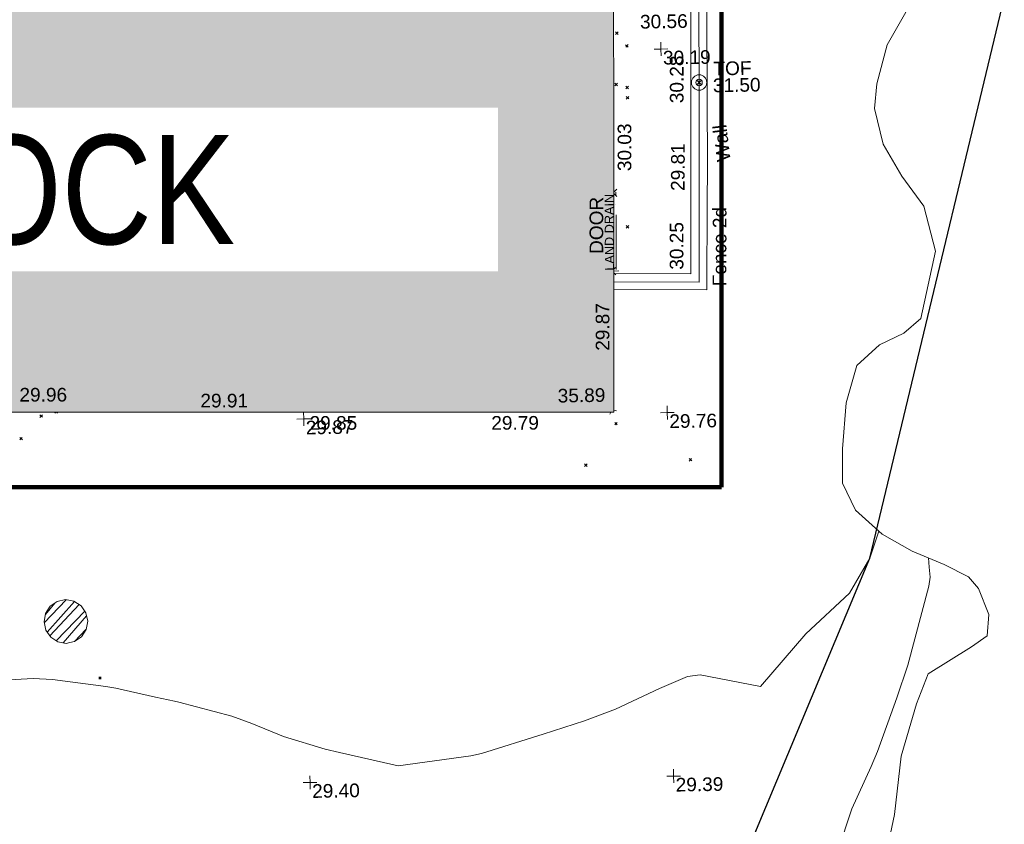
# Model space of a CAD drawing. Header units: millimetres. Extents: x -290717 to 520720, y -103372 to 287762.
# Tile 240 of 256: x 89434 to 116515, y 35133 to 57264. Entities that reach past the tile are written whole.
import ezdxf

# ---------------------------------------------------------------- set-up
doc = ezdxf.new("R2010")
doc.units = ezdxf.units.MM
for name, pattern in [('IMPORT-HIDDEN2 _3_', [4762.5, 3175, -1587.5]), ('IMPORT-UG_DRAINAGE_UNIDENTIFIED_QLB2 _2_', [2700, 1500, -300.0000000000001, 0, -250, 150, -300.0000000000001, 0, -200]), ('IMPORT-UG_ELEC_STREET LIGHTING_QLB2 _2_', [2700, 1500, -300.0000000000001, 0, -250, 150, -300.0000000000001, 0, -200])]:
    doc.linetypes.add(name, pattern=pattern)
for name, color, linetype, lineweight, true_color in [('00__TOPO__TOP_OF_FENCE_SYMBOL', 7, 'Continuous', 9, 0x666666), ('00_TOPO_EAVE', 7, 'Continuous', 9, 0x666666), ('00_TOPO_LEVEL_FLOOR', 7, 'Continuous', 9, 0x666666), ('00_UAV_BUILDING_OUTLINE', 5, 'Continuous', 9, 0x0000ff), ('00_UAV_EAVE', 7, 'Continuous', 9, 0x666666), ('00_UAV_FENCE_2D', 7, 'Continuous', 9, 0x264c2f), ('00_UAV_INT_DOOR', 7, 'Continuous', 9, 0x7f4f3f), ('00_UAV_LEVEL_SPOT', 7, 'Continuous', 9, 0x666666), ('00_UAV_TOP_OF_FENCE', 6, 'Continuous', 9, 0xff00ff), ('00_UAV_TOP_OF_WALL', 7, 'Continuous', 9, 0x666666), ('00_UAV_TREE_LINE', 7, 'Continuous', 9, 0x52a552), ('00_UAV_WALL', 7, 'Continuous', 9, 0x7c00a5), ('01_DTM_CONTOUR_MNR', 7, 'Continuous', 9, 0xa5a552), ('12333-PUM-2D-U-0001-C01 - Rev2_REVIT IMPORT_dwg', 7, 'Continuous', 9, 0x767676), ('A_RHA_Line', 7, 'Continuous', 9, 0x00a600), ('PUM-CHAMBER EXTENTS', 6, 'IMPORT-HIDDEN2 _3_', 9, 0xff00ff), ('PUM-SURVEY BOUNDARY_EXTENT', 190, 'Continuous', 25, 0x7f00ff), ('PUM-UNIDENTIFIED-QLB2', 150, 'IMPORT-UG_DRAINAGE_UNIDENTIFIED_QLB2 _2_', 9, 0x007fff)]:
    doc.layers.add(name, color=color, linetype=linetype, lineweight=lineweight, true_color=true_color)
for name, color, linetype, lineweight in [('A_RHA_Detail', 7, 'Continuous', 9), ('A_RHA_Text', 7, 'Continuous', 9), ('GEN-TEXT', 7, 'Continuous', 9)]:
    doc.layers.add(name, color=color, linetype=linetype, lineweight=lineweight)
doc.styles.add('Arial Narrow', font='ARIALN.TTF', dxfattribs={"height": 3000})
doc.styles.add('Arial_1', font='arial.ttf', dxfattribs={"height": 250})
doc.styles.add('Swis721 Lt BT_2', font='swissl.ttf', dxfattribs={"height": 375})

# ---------------------------------------------------------------- blocks, each defined once
blk = doc.blocks.new('12333-PUM-2D-U-0001-C01 - Rev2_REVIT IMPORT_dwg_MSL_Eaves_SYM_1-V85-Site Location Plan Existing')
at = {"layer": '00_TOPO_EAVE', "color": 254, "true_color": 0xcccccc}
for p, q in [((-116.0873754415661, -356.5791934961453), (-61.97581810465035, -190.3677049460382)), ((356.5791934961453, -116.0873754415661), (170.8148397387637, -55.61021729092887))]:
    blk.add_line(p, q, dxfattribs=at)
blk = doc.blocks.new('12333-PUM-2D-U-0001-C01 - Rev2_REVIT IMPORT_dwg_MSL_Node_LineworkTOF-2077248-Site Location Plan Existing')
at = {"layer": '00__TOPO__TOP_OF_FENCE_SYMBOL', "color": 254, "true_color": 0xcccccc, "flags": 128}
for points in [[(165.3591892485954, 165.3591892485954), (0, 0), (-165.3591892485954, 165.3591892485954)], [(165.3591892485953, -165.3591892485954), (0, 0), (-165.3591892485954, -165.3591892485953)]]:
    blk.add_lwpolyline(points, dxfattribs=at)
at = {"layer": '00__TOPO__TOP_OF_FENCE_SYMBOL', "color": 254, "true_color": 0xcccccc}
for radius in [562.5594001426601, 233.853208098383]:
    blk.add_circle((0, 0), radius, dxfattribs=at)
blk = doc.blocks.new('12333-PUM-2D-U-0001-C01 - Rev2_REVIT IMPORT_dwg_MSL_FLlvl_SYM-V158-Site Location Plan Existing')
at = {"layer": '00_TOPO_LEVEL_FLOOR', "color": 254, "true_color": 0xcccccc}
blk.add_line((38.92611017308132, 8.662937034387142e-12), (9.914583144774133, 0), dxfattribs=at)
blk = doc.blocks.new('12333-PUM-2D-U-0001-C01 - Rev2_REVIT IMPORT_dwg_MSL_Node_Linework-V180-Site Location Plan Existing')
at = {"layer": '00_UAV_INT_DOOR', "color": 9, "true_color": 0xd4c4bf}
for p, q in [((530.3860888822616, 530.3860888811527), (89.07348956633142, 89.07348956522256)), ((530.3860888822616, -530.3860888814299), (86.0897213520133, -86.08972135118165))]:
    blk.add_line(p, q, dxfattribs=at)
blk = doc.blocks.new('12333-PUM-2D-U-0001-C01 - Rev2_REVIT IMPORT_dwg_MSL_Node_Linework-V181-Site Location Plan Existing')
at = {"layer": '00_UAV_INT_DOOR', "color": 9, "true_color": 0xd4c4bf}
for p, q in [((530.3860888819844, 530.3860888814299), (262.2463226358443, 262.2463226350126)), ((530.3860888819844, -530.3860888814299), (253.4616410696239, -253.4616410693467))]:
    blk.add_line(p, q, dxfattribs=at)
blk = doc.blocks.new('12333-PUM-2D-U-0001-C01 - Rev2_REVIT IMPORT_dwg_UAV-2077255-Site Location Plan Existing')
at = {"layer": '00_UAV_LEVEL_SPOT', "color": 254, "true_color": 0xcccccc, "flags": 128}
for points in [[(0, -500.0000000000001), (0, 0), (-500.0000000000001, 0)], [(500.0000000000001, 0), (0, 0), (0, 500.0000000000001)]]:
    blk.add_lwpolyline(points, dxfattribs=at)
blk = doc.blocks.new('12333-PUM-2D-U-0001-C01 - Rev2_REVIT IMPORT_dwg_UAV-V191-Site Location Plan Existing')
at = {"layer": '00_UAV_LEVEL_SPOT', "color": 254, "true_color": 0xcccccc, "flags": 128}
for points in [[(0, -500.0000000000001), (0, 0), (-500.0000000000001, 0)], [(500.0000000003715, 1.386069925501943e-10), (4.158209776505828e-10, 1.386069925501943e-10), (2.772139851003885e-10, 499.9020530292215)]]:
    blk.add_lwpolyline(points, dxfattribs=at)
blk = doc.blocks.new('12333-PUM-2D-U-0001-C01 - Rev2_REVIT IMPORT_dwg_MGS62954_T2_Galway_ITM_3d_Rev1-2077680-Site Location Plan Existing')
at = {"layer": '00_UAV_FENCE_2D', "color": 254, "true_color": 0xcccccc, "flags": 128}
blk.add_lwpolyline([(534011121.4125, 725615131.8655), (534011071.4125, 725611675.8655001), (534011025.4655001, 725608409.1705002), (534010940.4655001, 725603572.1705002), (534008590.398791, 725603619.2817603)], dxfattribs=at)
at = {"layer": '00_UAV_TREE_LINE', "color": 254, "true_color": 0xcccccc, "flags": 128}
blk.add_lwpolyline([(534016936.4125, 725611216.8655), (534016222.4125001, 725610008.8655001), (534015917.4125001, 725608944.8655001), (534015847.4125001, 725608266.8654999), (534016061.4125, 725607275.8655001), (534016561.4125, 725606393.8655001), (534017157.4125001, 725605557.8655001), (534017455.4125001, 725604315.8655), (534017016.4655001, 725602469.1705), (534016543.4655001, 725602069.1705), (534015863.4655001, 725601763.1705), (534015236.4655001, 725601201.1705002), (534014924.4655001, 725600184.1705), (534014800.4655, 725598922.1705002), (534014785.4655001, 725597976.1705), (534015126.4655, 725597225.1705), (534015852.4655001, 725596555.1705002), (534016670.4655, 725596072.1705), (534017545.4655, 725595691.1705), (534018204.4655001, 725595339.1705002), (534018469.4655001, 725595017.1705), (534018748.4655001, 725594296.1705), (534018692.4655, 725593708.1705), (534018256.4655, 725593414.1705), (534017052.4655001, 725592690.1705), (534016713.4655001, 725591872.1704999), (534016263.4655001, 725590436.1705), (534016051.4655001, 725588843.1705), (534015560.4655, 725586664.1705)], dxfattribs=at)
at = {"layer": '00_UAV_WALL', "color": 254, "true_color": 0xcccccc, "flags": 128}
for points in [[(534008586.8554111, 725603411.2663398), (534011147.4655001, 725603355.1705), (534011199.6904026, 725605792.8229904), (534011218.4655001, 725606669.1705), (534011276.1346807, 725610789.7542396), (534011281.4125001, 725611166.8655), (534011384.4459029, 725615151.7604892), (534010914.4125, 725615151.8655)], [(534010914.4125, 725615151.8655), (534010851.4655001, 725612002.1705), (534010820.4143796, 725610155.3681453), (534010788.4655001, 725608255.1705002), (534010736.977816, 725605156.1685395), (534010714.4655001, 725603801.1705002), (534008594.4062206, 725603854.5393766)]]:
    blk.add_lwpolyline(points, dxfattribs=at)
at = {"layer": '01_DTM_CONTOUR_MNR', "color": 254, "true_color": 0xcccccc, "flags": 128}
for points in [[(534015762.6362897, 725596638.0707356), (534015502.8820602, 725595897.7505317), (534014923.0063878, 725594949.6300716), (534013704.0883756, 725593851.9351194), (534012430.0000002, 725592420.0000001), (534010782.5423729, 725592772.542373), (534010430.0000002, 725592735.1515152), (534009655, 725592420.0000001), (534008430.0000002, 725591869.5145631), (534007572.857143, 725591562.857143), (534006430.0000002, 725591220.0000001), (534004727.7867204, 725590717.7867205), (534004430.0000002, 725590657.7486657), (534002430.0000002, 725590420), (534000821.2404468, 725590811.2404469), (534000430.0000002, 725590904.725966), (533999290.3383459, 725591280.338346), (533998430.0000002, 725591648.5233016), (533997875.1754386, 725591865.1754385), (533996430.0000002, 725592272.0833334), (533996308.8958333, 725592298.8958334), (533995787.1428572, 725592420.0000001), (533994698.5583624, 725592688.5583625), (533994430.0000002, 725592738.6188812), (533992965.0649352, 725592955.0649351), (533992430.0000002, 725592988.7760516), (533990945.957447, 725592935.9574469)], [(534014614.3540993, 725585194.5138526), (534014449.2080449, 725586949.6825285), (534014482.3966559, 725587855.7917889), (534014881.5938653, 725589019.5955671), (534015434.1861845, 725590169.0575992), (534015618.2484213, 725590584.1009344), (534016173.5275322, 725592049.291382), (534016496.0887148, 725592939.0009872), (534017107.3423008, 725595103.1073183), (534017149.9727427, 725595353.2945071), (534017129.4537297, 725595621.88174), (534017113.7201362, 725595879.164767)]]:
    blk.add_lwpolyline(points, dxfattribs=at)
for name, p, xscale, yscale, zscale in [('12333-PUM-2D-U-0001-C01 - Rev2_REVIT IMPORT_dwg_UAV-2077255-Site Location Plan Existing', (534010000, 725610000), 0.375, 0.375, 0.375), ('12333-PUM-2D-U-0001-C01 - Rev2_REVIT IMPORT_dwg_MSL_Node_LineworkTOF-2077248-Site Location Plan Existing', (534011033.9286237, 725609063.6805525), 0.375, 0.375, 0.375), ('12333-PUM-2D-U-0001-C01 - Rev2_REVIT IMPORT_dwg_MSL_Node_Linework-V180-Site Location Plan Existing', (534008615.5135001, 725606070.2535001), 0.19, 0.19, 0.19), ('12333-PUM-2D-U-0001-C01 - Rev2_REVIT IMPORT_dwg_MSL_Node_Linework-V181-Site Location Plan Existing', (534008546.5135, 725603918.2535), 0.19, 0.19, 0.19), ('12333-PUM-2D-U-0001-C01 - Rev2_REVIT IMPORT_dwg_MSL_FLlvl_SYM-V158-Site Location Plan Existing', (534008546.5135, 725603918.2535), 4.94, 4.94, 4.94), ('12333-PUM-2D-U-0001-C01 - Rev2_REVIT IMPORT_dwg_UAV-V191-Site Location Plan Existing', (534000000, 725600000.0000001), 0.375, 0.375, 0.375), ('12333-PUM-2D-U-0001-C01 - Rev2_REVIT IMPORT_dwg_MSL_Eaves_SYM_1-V85-Site Location Plan Existing', (534008466.2958167, 725600115.0303265), 0.375, 0.375, 0.375), ('12333-PUM-2D-U-0001-C01 - Rev2_REVIT IMPORT_dwg_UAV-2077255-Site Location Plan Existing', (534010000, 725600000.0000001), 0.375, 0.375, 0.375), ('12333-PUM-2D-U-0001-C01 - Rev2_REVIT IMPORT_dwg_UAV-2077255-Site Location Plan Existing', (534000000, 725590000), 0.375, 0.375, 0.375), ('12333-PUM-2D-U-0001-C01 - Rev2_REVIT IMPORT_dwg_UAV-2077255-Site Location Plan Existing', (534010000, 725590000), 0.375, 0.375, 0.375)]:
    blk.add_blockref(name, p, dxfattribs=dict(xscale=xscale, yscale=yscale, zscale=zscale))
at = {"layer": '00_UAV_BUILDING_OUTLINE', "color": 251, "true_color": 0x666666, "char_height": 375, "width": 1495.902363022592, "attachment_point": 1, "line_spacing_factor": 1.005061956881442, "style": 'Swis721 Lt BT_2'}
for s, insert, rotation in [('30.03', (534008751.1886863, 725606664.8850862), 89.02410561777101), ('29.87', (534008061.3819889, 725601734.8937649), 89.02410561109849), ('29.96', (533992196.0774044, 725600990.9877974), 359.0241056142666), ('29.91', (533997169.548346, 725600741.8403686), 359.0241056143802), ('29.85', (534000159.9979172, 725600075.8274045), 359.024105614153), ('29.79', (534005157.1590213, 725599990.7046756), 359.0241056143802)]:
    blk.add_mtext(s, dxfattribs=dict(at, insert=insert, rotation=rotation))
at = {"layer": '00_UAV_EAVE', "insert": (534006993.9542462, 725600703.939711), "char_height": 375, "width": 1495.902363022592, "attachment_point": 1, "line_spacing_factor": 1.005061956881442, "style": 'Swis721 Lt BT_2'}
blk.add_mtext('35.89', dxfattribs=at)
at = {"layer": '00_UAV_FENCE_2D', "color": 251, "true_color": 0x666666, "insert": (534011307.1417416, 725603451.7627317), "char_height": 375, "width": 2545.408465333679, "attachment_point": 1, "rotation": 88.83482979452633, "line_spacing_factor": 1.005061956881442, "style": 'Swis721 Lt BT_2'}
blk.add_mtext('Fence 2d', dxfattribs=at)
at = {"layer": '00_UAV_INT_DOOR', "color": 251, "true_color": 0x666666, "insert": (534007938.9438237, 725604401.2413043), "char_height": 375, "width": 1790.333939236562, "attachment_point": 1, "rotation": 89.01402187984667, "line_spacing_factor": 1.005061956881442, "style": 'Swis721 Lt BT_2'}
blk.add_mtext('DOOR', dxfattribs=at)
at = {"layer": '00_UAV_LEVEL_SPOT', "char_height": 375, "width": 1495.902363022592, "attachment_point": 1, "line_spacing_factor": 1.005061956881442, "style": 'Swis721 Lt BT_2'}
for s, insert in [('30.19', (534010051.8765643, 725609949.1441548)), ('29.87', (534000051.8765643, 725599949.1441547)), ('29.76', (534010051.8765643, 725599949.1441547)), ('29.40', (534000051.8765643, 725589949.1441548)), ('29.39', (534010051.8765643, 725589949.1441548))]:
    blk.add_mtext(s, dxfattribs=dict(at, insert=insert))
at = {"layer": '00_UAV_TOP_OF_FENCE', "color": 251, "true_color": 0x666666, "char_height": 375, "attachment_point": 1, "line_spacing_factor": 1.005061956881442, "style": 'Swis721 Lt BT_2'}
for s, insert, width in [('TOF', (534011433.4843665, 725609626.9675946), 1163.479615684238), ('31.50', (534011411.0607248, 725609163.5908897), 1495.902363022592)]:
    blk.add_mtext(s, dxfattribs=dict(at, insert=insert, width=width))
at = {"layer": '00_UAV_TOP_OF_WALL', "insert": (534009437.6896959, 725610948.800953), "char_height": 375, "width": 1495.902363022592, "attachment_point": 1, "line_spacing_factor": 1.005061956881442, "style": 'Swis721 Lt BT_2'}
blk.add_mtext('30.56', dxfattribs=at)
at = {"layer": '00_UAV_WALL', "color": 251, "true_color": 0x666666, "char_height": 375, "attachment_point": 1, "line_spacing_factor": 1.005061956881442, "style": 'Swis721 Lt BT_2'}
for s, insert, width, rotation in [('30.28', (534010220.1655213, 725608508.048767), 1495.902363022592, 89.0367509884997), ('Wall', (534011491.8928525, 725606860.5687792), 1130.237340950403, 95.95020533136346), ('29.81', (534010207.0574736, 725606095.6757632), 1495.902363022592, 88.82509638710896), ('30.25', (534010136.1464058, 725603928.5467131), 1495.902363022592, 89.04815948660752)]:
    blk.add_mtext(s, dxfattribs=dict(at, insert=insert, width=width, rotation=rotation))
blk = doc.blocks.new('12333-PUM-2D-U-0001-C01 - Rev2_REVIT IMPORT_dwg-1620468-Site Location Plan Existing')
at = {"layer": 'PUM-CHAMBER EXTENTS', "true_color": 0xffaaff}
h = blk.add_hatch(dxfattribs=at)
h.set_pattern_fill('FP_3', color=211, style=0, pattern_type=2)
h.set_pattern_definition([(45, (-533641079.65, -725615854.3560001), (-265.1650429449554, 265.1650429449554), []), (45, (-533640902.873, -725615854.3560001), (-265.1650429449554, 265.1650429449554), [])])
h.paths.add_polyline_path([(352281.8787259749, -21911.46655729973), (352512.1952657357, -21865.65374908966), (352707.44820009, -21735.18990934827), (352837.9120398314, -21539.93697499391), (352883.7248480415, -21309.6204352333), (352837.9120398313, -21079.30389547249), (352707.4482000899, -20884.0509611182), (352512.1952657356, -20753.58712137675), (352281.8787259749, -20707.77431316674), (352051.5621862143, -20753.58712137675), (351856.30925186, -20884.0509611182), (351725.8454121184, -21079.30389547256), (351680.0326039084, -21309.6204352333), (351725.8454121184, -21539.93697499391), (351856.30925186, -21735.18990934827), (352051.5621862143, -21865.65374908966), (352260.9408964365, -21907.30176405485)])
at = {"layer": 'GEN-TEXT', "color": 253, "true_color": 0xaaaaaa}
for p, q in [((367681.9948138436, -5430.711517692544), (367752.7054919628, -5360.000839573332)), ((367752.7054919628, -5430.711517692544), (367681.9948138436, -5360.000839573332)), ((367951.9948138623, -5786.711517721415), (368022.7054919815, -5716.000839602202)), ((368022.7054919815, -5786.711517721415), (367951.9948138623, -5716.000839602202)), ((367635.9948138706, -6840.71151772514), (367706.7054919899, -6770.000839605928)), ((367706.7054919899, -6840.71151772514), (367635.9948138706, -6770.000839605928)), ((367936.9948138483, -6930.711517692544), (368007.7054919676, -6860.000839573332)), ((368007.7054919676, -6930.711517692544), (367936.9948138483, -6860.000839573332)), ((367939.9948138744, -7210.711517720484), (368010.7054919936, -7140.000839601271)), ((368010.7054919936, -7210.711517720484), (367939.9948138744, -7140.000839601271)), ((367878.994813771, -10760.71151776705), (367949.7054918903, -10690.00083964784)), ((367949.7054918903, -10760.71151776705), (367878.994813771, -10690.00083964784)), ((351665.9948137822, -15683.71151771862), (351736.7054919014, -15613.00083959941)), ((351736.7054919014, -15683.71151771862), (351665.9948137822, -15613.00083959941)), ((352078.9948138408, -15575.71151771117), (352103.925875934, -15550.780455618)), ((352149.7054919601, -15575.71151771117), (352125.1357230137, -15551.14174876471)), ((351100.994813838, -16295.71151768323), (351171.7054919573, -16225.00083956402)), ((351171.7054919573, -16295.71151768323), (351100.994813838, -16225.00083956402)), ((367469.0511097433, -16168.09077037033), (367539.7617878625, -16097.38009225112)), ((367539.7617878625, -16168.09077037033), (367469.0511097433, -16097.38009225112)), ((366617.9948138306, -17294.71151775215), (366688.7054919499, -17224.00083963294)), ((366688.7054919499, -17294.71151775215), (366617.9948138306, -17224.00083963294)), ((369496.9948137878, -17195.71151770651), (369567.705491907, -17125.0008395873)), ((369567.705491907, -17195.71151770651), (369496.9948137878, -17125.0008395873)), ((353156.9948138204, -22915.71151767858), (353227.7054919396, -22845.00083955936)), ((353227.7054919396, -22915.71151767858), (353156.9948138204, -22845.00083955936))]:
    blk.add_line(p, q, dxfattribs=at)
at = {"layer": 'PUM-CHAMBER EXTENTS', "color": 211, "linetype": 'Continuous', "true_color": 0xffaaff, "flags": 128}
blk.add_lwpolyline([(352883.7248480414, -21309.62043523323), (352837.9120398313, -21079.30389547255), (352748.0898721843, -20944.87552170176), (352707.4482000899, -20884.0509611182), (352512.1952657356, -20753.58712137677), (352281.8787259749, -20707.77431316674), (352051.5621862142, -20753.58712137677), (351856.3092518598, -20884.0509611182), (351725.8454121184, -21079.30389547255), (351715.3730466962, -21131.95203139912), (351680.0326039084, -21309.62043523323), (351725.8454121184, -21539.93697499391), (351856.3092518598, -21735.18990934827), (352051.5621862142, -21865.65374908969), (352281.8787259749, -21911.46655729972), (352378.154161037, -21892.31618260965), (352512.1952657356, -21865.65374908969), (352707.4482000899, -21735.18990934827), (352837.9120398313, -21539.93697499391)], close=True, dxfattribs=at)
at = {"layer": 'PUM-SURVEY BOUNDARY_EXTENT', "color": 201, "true_color": 0xd4aaff, "flags": 128}
blk.add_lwpolyline([(251950.3366529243, -124072.3501786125), (259236.899652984, -119988.3421786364), (323873.886652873, -112519.503678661), (334939.8866528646, -105532.50367858), (357849.7436529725, -103776.6746786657), (392539.5243464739, -99127.03862437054), (407226.7671178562, -92450.31301409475), (410396.7436529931, -84599.67467864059), (409217.7436529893, -80397.67467870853), (407087.7436529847, -76496.67467863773), (402380.7436529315, -67043.67467865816), (394608.7436529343, -62224.67467864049), (368049.4024129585, -53126.32352020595), (365751.7866529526, -39739.21267874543), (374423.232213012, -19956.60564710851), (379270.7626529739, -1194.490678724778)], dxfattribs=at)
at = {"layer": 'PUM-UNIDENTIFIED-QLB2', "color": 141, "true_color": 0xaad4ff}
blk.add_line((367584.3501528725, -11893.35617865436), (367613.350152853, -9768.35617865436), dxfattribs=at)
blk.add_blockref('12333-PUM-2D-U-0001-C01 - Rev2_REVIT IMPORT_dwg_MGS62954_T2_Galway_ITM_3d_Rev1-2077680-Site Location Plan Existing', (-533641079.6498471, -725615854.3561786))
at = {"layer": 'PUM-UNIDENTIFIED-QLB2', "insert": (367287.108190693, -10864.89157085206), "char_height": 250, "width": 2522.060585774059, "attachment_point": 2, "rotation": 89.21812966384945, "line_spacing_factor": 0.9417779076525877, "style": 'Arial_1'}
blk.add_mtext('LAND DRAIN', dxfattribs=at)

msp = doc.modelspace()

# ---------------------------------------------------------------- hatches: boundary and pattern name
at = {"layer": 'A_RHA_Detail', "true_color": 0xc0c0c0}
h = msp.add_hatch(color=9, dxfattribs=at)
h.paths.add_polyline_path([(-80880.60083898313, -68502.79057078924), (-80400.86592458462, -68483.4150911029), (-80400.86592458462, -62984.64684182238), (-24474.85765180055, -63009.32043784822), (-24456.14471274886, -50840.30023854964), (-36622.55041054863, -50831.65104346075), (-36622.5504104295, -44228.57792609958), (-50959.05265825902, -44213.68205212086), (-50959.05265825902, -42573.78171509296), (-54563.93258049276, -42571.21897729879), (-54565.69773355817, -45054.17447471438), (-92408.82109324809, -45027.27149617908), (-92411.78875845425, -49201.74309219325), (-100061.9988811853, -49201.74309219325), (-100052.221444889, -64852.82557835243), (-86120.90825231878, -64852.82557835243), (-86092.16626519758, -62957.90041523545), (-84861.10047611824, -62957.90041520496), (-84854.79054275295, -68240.10973718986), (-80870.60226895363, -68240.10973718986)])
h.paths.add_polyline_path([(-137238.9269955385, -68461.93840922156), (-132719.7426408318, -68433.06336920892), (-132847.0731201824, -62850.0428228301), (-130454.6837966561, -62916.63108081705), (-130498.2830220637, -61355.8539363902), (-117581.136331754, -61423.42893434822), (-117492.3908565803, -49183.91309186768), (-125136.5200282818, -49178.47881939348), (-125133.5727033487, -45032.61887132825), (-163007.1824077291, -45005.69421944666), (-163007.1824077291, -44090.29634113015), (-163123.8521375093, -44090.21339942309), (-163122.6389897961, -42383.751842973), (-166563.8543420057, -42383.75184295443), (-166565.0349082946, -44044.3982420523), (-193158.4656786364, -44025.49275802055), (-193195.152889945, -62863.6565097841), (-137269.7106414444, -62916.63108078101), (-137254.3708868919, -65679.90523788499)])
h.paths.add_polyline_path([(120310.9497607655, -32334.2823016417), (120312.4652266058, -31610.73011961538), (133451.2244789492, -31638.24899384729), (133469.2230092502, -19717.98315777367), (121295.7536929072, -19692.48606427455), (121319.8434528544, -8190.941560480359), (112277.0825929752, -8172.001674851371), (112263.1769726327, -14811.12345451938), (78285.85310969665, -14739.95861435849), (78292.82277619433, -8167.077575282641), (76545.55099677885, -8163.40371230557), (69355.76844230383, -8152.931592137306), (69353.66597202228, -9156.746357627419), (68372.60878942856, -9154.691552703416), (68372.60878942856, -13705.52853212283), (69333.72334743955, -13707.54156767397), (69325.07112544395, -16249.53369225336), (66623.4489111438, -16249.53369225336), (66619.79243932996, -17995.29925522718), (65989.07757491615, -17995.29925522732), (65985.44262769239, -19730.78799479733), (57152.23993372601, -19712.28702423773), (57127.42535098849, -31559.89461998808), (70277.87165423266, -31587.43801817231), (70277.87165428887, -32271.74147154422), (78263.96947906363, -32285.12944888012), (78266.62669288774, -31019.79372153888), (112335.8856506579, -31091.15111856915), (112335.8856506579, -32317.57330550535), (119781.4233959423, -32333.17321910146)])
h.paths.add_polyline_path([(7503.71740934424, -1791.43926322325), (15482.43097389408, -674.0213230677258), (15484.0826184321, 148.1327206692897), (56188.28042539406, 205.5276654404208), (56155.8432600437, 14338.31663138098), (18016.62665932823, 14236.4814953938), (17967.9025208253, 34313.18372075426), (21727.10644861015, 34324.06926249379), (21708.9097307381, 40608.10218319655), (18009.66447156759, 40608.10218325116), (17995.54603703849, 45483.75063445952), (9770.084212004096, 45420.63294734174), (3966.216019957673, 45443.14492469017), (3984.771235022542, 14176.56786831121), (1023.062455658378, 14176.56786840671), (-276.5134647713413, 14190.52623465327), (-231.6790044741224, 5976.811441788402), (-226.4491536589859, 193.7444677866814), (1220.250839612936, 179.5999159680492), (7477.609307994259, 143.2867556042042), (7488.638446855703, -674.0213230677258)])
h.paths.add_polyline_path([(77755.59663317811, 53.47451145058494), (77729.51881611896, 1699.844979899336), (94464.47132486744, 1659.976083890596), (94606.37913471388, 17991.39023626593), (88810.41901146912, 18015.03260816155), (88799.89418497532, 14436.74271609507), (69413.88950349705, 14457.87738898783), (69377.35724448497, 99.62816357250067), (70760.85642036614, 92.0068082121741)])
h.paths.add_polyline_path([(61252.12079698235, 46453.95617369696), (105774.7348988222, 46472.68783510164), (105768.2642197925, 61852.61234310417), (92285.13876306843, 61852.61234310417), (92308.59670397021, 65784.30757142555), (96107.46680002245, 65767.6044524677), (96059.6808111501, 75209.20847378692), (101084.8427276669, 75071.88872768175), (104988.0046543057, 74765.36560410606), (108403.6894220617, 74363.84089439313), (112009.2703903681, 73787.25420864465), (115645.3524814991, 73049.69667210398), (116890.8108050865, 72761.69136255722), (120208.9929832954, 71893.18353872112), (120865.241739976, 71703.68487155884), (124135.6329505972, 70669.67317909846), (127435.6253142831, 69480.50055823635), (127820.4368655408, 69394.93141813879), (128274.3081769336, 69331.69585757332), (128731.879114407, 69306.66104520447), (129189.9401456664, 69320.00258265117), (129645.2782985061, 69371.62688830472), (130094.6997111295, 69461.17185607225), (130535.0520071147, 69588.00939078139), (130963.2464342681, 69751.2498188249), (131376.279516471, 69949.74812593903), (131771.254123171, 70182.11198906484), (132162.5575600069, 70460.54046602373), (132496.0921582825, 70741.69081117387), (132820.8713676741, 71064.98072578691), (133117.4593294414, 71414.31364276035), (133383.77568926, 71787.23923958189), (133616.5473239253, 72178.53728446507), (133817.1647262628, 72590.54524901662), (133982.6025969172, 73017.89547517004), (134111.7005086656, 73457.59040804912), (134203.5529320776, 73906.545904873), (134257.5155882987, 74361.61286220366), (134272.5462649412, 74819.59931534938), (134250.5259874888, 75277.29281749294), (134189.6227572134, 75731.48297750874), (134090.9274700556, 76178.98397761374), (133955.1324028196, 76616.65691996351), (133783.1900598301, 77041.4318434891), (133576.3064937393, 77450.3292564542), (133335.9328436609, 77840.48103831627), (133063.7551572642, 78209.15055536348), (132761.6825665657, 78553.75185442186), (132431.8338935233, 78871.86780505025), (132076.5227904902, 79161.26705200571), (131698.2415079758, 79419.91966864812), (131299.6434187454, 79646.01139199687), (131093.5942456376, 79746.34209763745), (132146.0467355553, 83110.22226149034), (122787.763295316, 86282.54285521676), (121604.3555410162, 82800.35918872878), (117095.9864226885, 83870.84033788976), (116841.9598400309, 83526.35449576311), (116120.5435466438, 91221.9361197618), (110237.7341284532, 91274.27491024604), (110194.3680786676, 90435.39030217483), (104988.0046543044, 90486.49901569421), (104973.2761846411, 94309.82427956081), (103746.1314668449, 94309.82427962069), (103839.9937121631, 122852.1474272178), (96365.09202303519, 122931.9599471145), (96350.3400238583, 123952.416858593), (104555.5505249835, 123902.1925258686), (104607.3234457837, 120248.5396157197), (125502.5015002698, 120134.193340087), (125662.0200253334, 137657.3796883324), (114479.5865733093, 137699.2256881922), (114382.3062641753, 129149.9458158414), (104644.1590035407, 129187.997507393), (104577.9931702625, 126217.3903165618), (101184.4926405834, 126159.1566967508), (101264.6166812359, 135959.2655565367), (89967.23177303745, 135988.8856164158), (89927.63362986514, 125823.6463181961), (93630.53562299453, 125840.7948842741), (93580.6568888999, 122931.9599471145), (88697.38835373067, 122904.7310127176), (88679.38989541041, 95739.0914377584), (86378.25848993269, 95739.0914377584), (86378.18187189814, 96178.10083375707), (83279.5074328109, 96200.92083330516), (83273.62493422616, 95735.74732136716), (70169.67509616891, 95733.22421950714), (70166.2684274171, 96272.07409350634), (66674.99731291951, 96257.14073659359), (66654.74538556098, 95755.71092140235), (65784.77231076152, 95755.71092140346), (65887.65094981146, 117470.6305650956), (53473.34271625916, 117487.9046429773), (53434.44066306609, 98570.4634906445), (40649.41626913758, 98570.46349066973), (40610.16711556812, 94406.01479082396), (38853.82372865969, 94410.36303444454), (38848.65589191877, 89463.65332732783), (40612.46601909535, 89518.45976927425), (40665.38257359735, 86257.73741131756), (38372.19584673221, 86305.7230928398), (38369.79373532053, 76901.0507917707), (50937.95125076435, 76944.40198877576), (50922.88567283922, 74598.78180893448), (56484.90611318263, 74588.85093774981), (56484.9061131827, 75194.85181998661), (92465.40372273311, 75233.02581663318), (92645.92783659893, 71766.64845097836), (89810.5550181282, 69362.83965827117), (85313.16173971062, 69360.94750424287), (85313.16173971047, 66907.40508090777), (75210.14498260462, 66903.15451592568), (75210.14498260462, 63815.70944554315), (70819.40014306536, 63815.70999204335), (70819.21601502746, 64253.35708063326), (69456.8341568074, 64253.35708063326), (69455.71957374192, 66901.99623168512), (61303.3285675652, 66898.56680686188), (61304.56054652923, 63970.32021231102), (70500.41048205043, 63970.32021223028), (70500.40885431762, 61852.59006210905), (61245.64388480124, 61848.69637492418), (61252.12079698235, 46455.07044720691)])
h.paths.add_polyline_path([(-17153.16561239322, 48569.32684293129), (-17153.16561227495, 60770.38083690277), (-29362.88357762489, 60774.7042869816), (-29362.88357762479, 67399.20394583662), (-43507.25361058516, 67405.01911302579), (-43488.53133082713, 69093.07334179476), (-45766.41866234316, 69109.32868391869), (-45794.34620035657, 67405.01911302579), (-47272.11273197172, 67404.21245453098), (-47272.44887636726, 66454.91798912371), (-86004.56386335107, 66468.6329952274), (-86006.66970790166, 60521.58362724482), (-92662.8772251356, 60521.58362724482), (-92666.53762789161, 50184.35611936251), (-79752.016597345, 50179.78302554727), (-79752.016597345, 48591.49323813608), (-17157.71631240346, 48569.32845421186)])
h.paths.add_polyline_path([(-201056.4185879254, 48628.75479108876), (-138377.9751621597, 48634.64535782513), (-138377.9751621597, 50133.28202330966), (-125467.710581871, 50134.49533928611), (-125468.6909603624, 60566.19036866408), (-132186.8595615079, 60565.86652591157), (-132187.4203588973, 66533.01978768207), (-170643.3098734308, 66805.61809689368), (-170643.3098732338, 67738.78475851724), (-200340.0100486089, 67488.93693767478), (-200348.7175167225, 60827.7802510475), (-201057.5650552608, 60827.71357562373), (-201056.6510294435, 51102.0431337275)])
h.paths.add_polyline_path([(-240051.5126725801, 54769.1949116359), (-239444.4902595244, 54811.10754483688), (-239186.5396225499, 54841.92927608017), (-238764.8191578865, 54940.98166103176), (-238382.4735933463, 55122.46891391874), (-237990.3402229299, 55354.87497237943), (-237269.2031026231, 55936.21514997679), (-237030.2712443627, 56228.66101920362), (-236793.0039600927, 56569.31473977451), (-236554.5880579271, 57004.26389721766), (-236432.7219585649, 57267.46508911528), (-236300.0815274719, 57753.26239002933), (-236250.7285154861, 58017.17885687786), (-236235.6490610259, 58516.21786795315), (-236233.2538430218, 58987.85640057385), (-236213.702979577, 59823.48083772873), (-236363.8287856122, 59820.8603820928), (-236634.0279869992, 60698.06075831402), (-236391.9547756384, 61432.1972634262), (-236225.4740089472, 61435.10319604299), (-236201.6036570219, 62637.68779599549), (-232563.5271750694, 62639.28734435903), (-232563.5271750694, 63049.03842407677), (-232732.1945866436, 63049.15302221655), (-232860.1521278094, 63457.9589027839), (-232731.6068089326, 63914.24862701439), (-232560.8209657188, 63914.24862701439), (-232521.9864006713, 70597.99604498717), (-240628.6947850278, 70598.85496274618), (-240629.7923196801, 72350.98321581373), (-246412.6011213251, 72347.36085937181), (-246412.6011213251, 70616.45923939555), (-254449.5805725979, 70618.60952619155), (-254454.637144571, 70754.06491724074), (-254469.7140363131, 73191.6627625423), (-263883.2532625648, 73267.83063692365), (-263902.4181505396, 68260.74348557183), (-263714.8217520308, 68259.82096576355), (-263552.9672900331, 67819.6543439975), (-263719.0883117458, 67392.20684197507), (-263913.629869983, 67392.20684288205), (-263956.7001914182, 58633.76423459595), (-260181.1963171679, 58611.22607638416), (-260192.3146984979, 56354.25111578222), (-257184.684388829, 56339.46086010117), (-257213.4419958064, 57092.93866025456), (-257338.5163846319, 57093.27331227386), (-257471.0109295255, 57531.7457231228), (-257338.5163845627, 58062.22513700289), (-257203.4956297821, 58064.06881293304), (-257173.5751889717, 58598.54056827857), (-256478.2273617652, 58575.27357918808), (-256478.2273617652, 58788.51859477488), (-256013.0091299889, 58911.92701537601), (-255397.0786589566, 58780.99767608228), (-255397.0786664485, 58595.98242230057), (-243809.8853614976, 58585.92793205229), (-243805.3570672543, 58352.04527760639), (-243740.9394682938, 57884.52572396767), (-243619.083060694, 57421.84877501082), (-243424.3877541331, 56943.65915328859), (-243247.1437899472, 56608.24157716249), (-243003.0710577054, 56249.99021479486), (-242732.2093200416, 55932.75703086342), (-242371.7230179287, 55603.12658814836), (-242141.2551255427, 55424.88676771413), (-241804.9643038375, 55216.88439829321), (-241529.464082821, 55077.02869058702), (-241100.6275144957, 54917.18295005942), (-240836.2134980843, 54840.82833179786), (-240453.4486196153, 54788.6078413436), (-240203.3756532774, 54776.52967577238)])
h.paths.add_polyline_path([(40276.69022620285, 59895.3641775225), (40328.62676026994, 69196.9439153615), (36588.99968782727, 69217.82459101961), (36619.46637569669, 74674.25962431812), (32264.36460075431, 74687.02318924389), (32233.48293864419, 69156.26826309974), (11916.69390488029, 69269.70959690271), (11966.66200108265, 78218.75165977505), (29087.50901742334, 78123.15526811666), (29143.44567202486, 88141.13700481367), (15719.34879623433, 88216.09212957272), (15732.60379610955, 90589.99788900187), (4594.294101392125, 90652.19003492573), (4525.129359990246, 78265.12250452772), (10096.76365550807, 78234.01258734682), (10077.43887221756, 74773.03821913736), (4547.641142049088, 74803.91453678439), (4465.579974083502, 60107.16002351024), (19125.89094757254, 60025.30234268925), (19139.86249371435, 62527.53804648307), (31738.59196305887, 62457.19146407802), (31724.55430855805, 59943.11609818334), (38369.79364222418, 59906.01157297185)])
h.paths.add_polyline_path([(-246083.0241259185, 72334.29150213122), (-246083.0594797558, 72334.30275087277), (-246208.2905500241, 72334.29150213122)])
h.paths.add_polyline_path([(-114575.3004830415, 112178.0758696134), (-114575.3246436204, 112178.0758696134), (-114707.2752166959, 115801.5811617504)])
h.paths.add_polyline_path([(-154699.9178766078, 101760.4080976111), (-114382.0503338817, 101776.0542915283), (-114382.0503338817, 106926.936016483), (-113755.641395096, 106927.1791078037), (-113757.5507412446, 111847.2721532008), (-114431.6837526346, 111847.2721532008), (-114431.8098651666, 112178.075869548), (-114575.3004830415, 112178.0758696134), (-114578.9984943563, 121707.2390834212), (-123056.9849702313, 121707.2390834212), (-123068.8201032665, 156452.7036899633), (-119381.2340625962, 156454.1347343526), (-119381.2340625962, 160165.8603541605), (-115501.031452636, 160167.3661472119), (-115503.3750945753, 166206.5793118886), (-132411.7987151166, 166599.6604729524), (-132411.8243306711, 166665.6603411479), (-135275.0124468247, 166664.5489553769), (-135275.0124468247, 166628.1883102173), (-135911.3205077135, 166628.1944503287), (-135911.3479256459, 166352.1604668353), (-152521.1633846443, 166345.7145607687), (-152518.3680955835, 159142.6836790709), (-150699.3133726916, 159117.9265656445), (-150755.6690356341, 122560.6912032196), (-151059.2005266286, 122560.6912032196), (-151061.0981347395, 121302.4374931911), (-154138.3148337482, 121372.6012653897), (-154138.3148337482, 121865.183451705), (-154704.3888425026, 121867.2611370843), (-154688.5451973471, 119352.3937021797), (-154745.5933227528, 119352.3715636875), (-154745.5763474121, 118722.1532660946), (-160794.1544526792, 118748.744283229), (-160794.1544527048, 119410.5425977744), (-163852.1622693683, 119422.408321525), (-163855.0715294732, 118762.2003111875), (-167568.6765459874, 118778.5256058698), (-166634.6619849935, 124395.1277019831), (-166843.6206842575, 124471.2090400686), (-167568.6765459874, 124707.6250904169), (-168028.2173235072, 124841.3808643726), (-168630.5006276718, 124991.3056740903), (-169238.2056070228, 125117.4693074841), (-169850.3952285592, 125219.6772877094), (-170466.1255403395, 125297.7720169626), (-171089.1102599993, 125351.8553033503), (-171704.4065937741, 125381.1774254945), (-172325.0479971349, 125386.3595015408), (-172782.2248668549, 125374.5832363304), (-173401.7764236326, 125337.4554476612), (-174019.3926983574, 125276.0328036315), (-174634.1213722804, 125190.4100127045), (-175245.0145766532, 125080.7190996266), (-176047.1958093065, 124895.7675261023), (-176665.4852587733, 124724.7228134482), (-177045.3001228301, 124609.1129151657), (-177631.5127793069, 124405.2077276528), (-176665.4852586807, 118818.5158793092), (-177558.9402083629, 118822.4435769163), (-177662.2853368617, 125263.4341236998), (-176365.3912352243, 126542.9270807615), (-159462.2970490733, 126319.9103917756), (-157057.7396790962, 128609.0850976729), (-157060.6673204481, 136153.1661957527), (-158638.8016610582, 137740.2441626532), (-159352.3735831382, 137740.2441626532), (-161634.4140635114, 140201.1078539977), (-168727.9404946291, 140256.8191147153), (-171035.0401162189, 137942.884730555), (-174184.1459014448, 137942.884730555), (-176460.1168228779, 140292.2858551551), (-177341.68569345, 140292.285855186), (-177341.7114445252, 140358.4281613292), (-183428.5803825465, 140356.0660244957), (-185921.6385984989, 137917.4639097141), (-185921.6385985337, 131757.309115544), (-186906.8767412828, 131756.9267734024), (-187725.3914540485, 130809.9989183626), (-187724.0588902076, 127376.1828149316), (-186481.0281350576, 126304.557648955), (-186479.4846755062, 122327.2959175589), (-185176.2828158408, 121059.4673825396), (-180304.1129154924, 121059.4673825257), (-180304.1136492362, 118802.0484409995), (-193555.3706955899, 118802.0484409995), (-193555.3686998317, 133117.8341649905), (-192593.6442938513, 133118.2073819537), (-192593.6442938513, 134200.8158367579), (-192224.6284783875, 134200.9592041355), (-192225.5653014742, 136615.0101267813), (-192595.0012461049, 136615.0101267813), (-192595.4357332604, 137734.4745166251), (-193589.2709668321, 137734.4746851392), (-193589.2685988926, 147474.5705834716), (-193163.2062206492, 147492.8644728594), (-192606.8095195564, 147551.4951472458), (-192359.9383250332, 147589.5931622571), (-192199.8207947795, 147616.5827293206), (-191882.7548926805, 147682.9245600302), (-191568.5380071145, 147761.6632019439), (-191020.2573150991, 147932.4221712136), (-190950.5841382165, 147955.8263236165), (-190647.7999969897, 148070.951423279), (-190349.769078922, 148197.8750093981), (-190056.9509284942, 148336.4013817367), (-189769.7970512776, 148486.316942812), (-189375.4954991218, 148717.2624196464), (-189132.9060261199, 148873.2749095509), (-188867.5421091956, 149059.0543930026), (-188609.6764469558, 149255.1087866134), (-188354.9814056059, 149465.3525772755), (-188079.6339208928, 149713.8792482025), (-187884.9836199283, 149901.8220103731), (-187538.2510284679, 150274.4802367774), (-187446.2998447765, 150378.396083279), (-187241.3270201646, 150629.2310214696), (-187046.3599558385, 150887.9197697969), (-186861.699277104, 151154.0634500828), (-186546.1373636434, 151669.8298752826), (-186524.4196769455, 151707.063245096), (-163675.289831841, 151669.8298752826), (-163687.5843044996, 148134.0767945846), (-157303.6541541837, 148136.4921063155), (-157303.6541541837, 155759.9150161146), (-157557.4317586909, 155765.0384228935), (-157555.9168973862, 166678.0466575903), (-187009.2021991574, 166699.7464767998), (-187013.0952111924, 162054.4009359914), (-188707.1775469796, 162044.5925187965), (-188705.9961893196, 155021.5333641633), (-188737.9999316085, 154650.5326603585), (-188799.0133970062, 154283.1866125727), (-188857.2045401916, 154035.4341107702), (-188966.1106131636, 153679.3368924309), (-189102.6200311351, 153332.8820747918), (-189265.8911677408, 152998.2056672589), (-189454.9174010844, 152677.3710606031), (-189645.2484685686, 152421.322012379), (-189916.9563410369, 152104.2450531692), (-190212.7041973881, 151809.4634871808), (-190530.6686598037, 151538.7947475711), (-190868.889367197, 151293.9075915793), (-191225.2810786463, 151076.3118324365), (-191597.6465194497, 150887.3490190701), (-192092.8415776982, 150682.5621956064), (-192485.2937347, 150569.6612301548), (-192903.8930807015, 150482.2408890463), (-193187.215491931, 150440.8868273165), (-193594.1866364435, 150407.1257787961), (-193594.5953882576, 151459.989522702), (-205369.2399268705, 151455.4201248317), (-205354.452352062, 113350.0822379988), (-207187.1580384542, 113349.3709450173), (-207184.3024929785, 105991.0636522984), (-205312.8709512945, 105991.0636522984), (-205311.2365670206, 101769.6553082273), (-175488.645120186, 101781.2285901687), (-175488.645120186, 110889.6985621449), (-154703.462766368, 110897.5679794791), (-154700.5193329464, 103310.2697088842)])
h.paths.add_polyline_path([(193735.9435692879, 113047.8274775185), (208865.0938716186, 114991.026643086), (208976.1154122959, 114126.6471161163), (216447.8967330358, 115086.3281915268), (216038.7305308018, 118271.970241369), (232648.5073383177, 120405.3421627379), (233425.9936153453, 114352.0734369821), (240632.2017567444, 115277.6440986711), (239854.8412683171, 121329.9334728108), (256406.8682407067, 123455.8879629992), (257091.7572256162, 118089.1198988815), (264572.287122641, 119040.8180953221), (261877.8350554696, 138524.7609215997), (259178.7147038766, 138221.6086023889), (259197.3483654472, 137439.0084132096), (254686.1480587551, 136897.0007613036), (255412.6810205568, 131314.8303174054), (240852.7447965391, 129522.4514055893), (239771.0426540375, 137918.8519126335), (240649.582243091, 138010.1984551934), (240062.3063116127, 142776.6750342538), (239165.7694641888, 142685.0143484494), (237630.9646614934, 151018.3171733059), (266172.8791088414, 154560.7889781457), (271297.187694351, 142612.4006970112), (276531.7397502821, 144861.0987145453), (274941.5029779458, 148527.903728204), (302074.530765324, 160134.9084326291), (300215.9323773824, 164320.1841173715), (301528.161327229, 164907.0997990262), (300405.1237791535, 167477.8916353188), (299016.6944531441, 166945.7181825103), (295626.7488506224, 174518.7544287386), (294333.0289184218, 177537.1551681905), (287288.847594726, 174518.7544287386), (289427.6893504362, 169661.0163464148), (272956.7816584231, 162557.1203578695), (271943.2187786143, 164897.4305293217), (267016.3118217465, 162764.0369715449), (268502.3094164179, 159357.043014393), (265200.4029571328, 157946.4096681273), (226856.4166955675, 153146.7821791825), (227510.3041274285, 148852.0205335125), (228280.9873164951, 141179.0007484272), (227302.3544112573, 141050.2812999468), (227895.3788231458, 136433.1758633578), (228748.5501749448, 136523.8855003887), (229602.307730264, 128023.7667641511), (217691.2359889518, 126493.8999679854), (217642.3600127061, 126874.4332670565), (215138.5007311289, 126552.8357430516), (215194.9980427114, 126112.9650749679), (215015.6132225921, 126089.9247571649), (214840.967257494, 127449.6644606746), (192258.7012018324, 124549.1816390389), (193486.3576426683, 114991.026643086)])
h.paths.add_polyline_path([(-78076.24179098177, 117605.518872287), (-78076.23951907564, 117610.0871212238), (-78070.31812256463, 129485.733079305), (-74723.15926546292, 129478.3852560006), (-74723.15926546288, 125435.7860625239), (-48015.64546089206, 125380.0246061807), (-47996.55031653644, 135872.5822179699), (-61198.159180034, 135901.5630078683), (-74714.72264147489, 135923.5088764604), (-74723.62876031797, 131865.2975510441), (-78070.31812256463, 131872.6421692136), (-78062.97909490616, 149549.768943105), (-58292.26570494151, 149541.5607197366), (-58292.26570494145, 148946.2407608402), (-37707.70924049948, 148937.6946534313), (-37707.70924049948, 159740.0690313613), (-44148.26955758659, 159742.7429641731), (-44148.26955758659, 162961.3319175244), (-49829.95437586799, 162961.3319175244), (-49830.92144141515, 160632.0129326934), (-78494.0902662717, 160643.9130440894), (-78494.0902662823, 161615.1537737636), (-78739.22585210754, 161615.2555472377), (-78691.79195364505, 168187.9195488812), (-90844.5764503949, 168126.8149080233), (-90962.52567696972, 152686.7636278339), (-89064.97866810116, 152685.97582136), (-89079.54115383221, 117610.0871212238), (-78374.80210165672, 117605.6428258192)])
h.paths.add_polyline_path([(69254.82576126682, 129235.9722870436), (69259.97086178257, 136167.7892474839), (86068.0992678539, 136131.0235193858), (86008.66431381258, 164703.3084147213), (58789.63167882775, 164723.5115811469), (58789.63167882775, 170119.2062865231), (54460.16324890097, 170122.4198087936), (54457.21717773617, 166153.2792453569), (47042.21516498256, 166158.7829869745), (47041.10931533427, 164668.9097040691), (39173.27935198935, 164674.7495545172), (39172.83712618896, 164078.9539098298), (17014.87910992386, 164095.400525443), (17002.38841206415, 147267.1142245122), (12659.63471563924, 147267.1142245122), (12653.6008753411, 139137.9291796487), (17031.41608901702, 139134.6797717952), (17024.58791744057, 129935.3194463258), (39191.34773726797, 129918.8662983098), (39191.34773726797, 129258.2867272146), (69014.0340609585, 129236.1510132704)])
h.paths.add_polyline_path([(39265.62356917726, 139467.8223435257), (33050.91021530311, 139484.1586867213), (33087.56357182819, 153427.9220784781), (39277.60130890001, 153411.6505991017), (39277.60130890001, 152830.3127277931), (43058.29603858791, 152820.3745823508), (43024.83899408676, 140092.5601633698), (39267.2657899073, 140092.5601633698)])
h.paths.add_polyline_path([(1979.548949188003, 189123.2414339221), (18699.10403225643, 189180.0465563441), (18678.46874727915, 195253.6675675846), (24349.02704558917, 195272.9334349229), (24334.96888369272, 199550.7690689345), (28829.78348971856, 199566.0403168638), (28798.35772162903, 208815.6446465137), (24334.94961552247, 208806.1514042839), (24333.90624838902, 209113.2475694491), (16811.59093053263, 209087.6902915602), (16806.58456496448, 208843.590909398), (6772.293057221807, 208809.4991440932), (6797.166076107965, 201488.5780549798), (-8471.058649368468, 201436.7038403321), (-8471.058649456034, 200429.0172029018), (-11856.09020773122, 200417.5164702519), (-11823.72827012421, 190892.3684139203), (-7614.729360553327, 190904.9356358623), (-7614.729360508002, 190170.8290169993), (-4608.619189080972, 190169.2993656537), (-4608.238782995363, 190916.8832264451), (1973.379031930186, 190939.2444093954), (1977.122761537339, 189837.3456606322)])
h.paths.add_polyline_path([(-20506.2213294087, 190640.028646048), (-20122.28942212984, 206347.1214480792), (-41550.34215554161, 207015.255795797), (-41462.26177905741, 210449.6195896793), (-31391.41053375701, 210152.0276719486), (-31078.64493158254, 223862.574366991), (-44305.08575746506, 224230.797228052), (-44490.79956595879, 211865.5542346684), (-47510.12209651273, 211942.9901386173), (-47722.57925074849, 203659.0205615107), (-47076.06680551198, 203635.3001466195), (-47175.4684425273, 199531.9403872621), (-46801.21126120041, 199520.4703265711), (-46873.68175963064, 195478.589946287), (-44600.40472249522, 195425.25597799), (-44685.88459510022, 192243.2795180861), (-38073.99929110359, 192135.6564361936), (-38104.39995468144, 191126.9722513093), (-21537.79264469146, 190668.5723413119)])
h.paths.add_polyline_path([(16801.02360974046, 195961.5001375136), (9656.615133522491, 196015.1086064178), (9643.83815057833, 199513.9922857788), (11631.77992465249, 199485.8321209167), (11631.79209405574, 203322.2460457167), (16806.58456511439, 203391.4855727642), (16801.04077099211, 195984.4293109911)])
h.paths.add_polyline_path([(122084.9263243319, 200536.2570557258), (122088.180516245, 206386.1947929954), (125211.1061637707, 206386.1947929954), (125211.1162733, 206645.8932838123), (126202.709897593, 206645.8932838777), (126203.0204768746, 207041.0477229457), (130401.4034740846, 206979.0758390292), (130444.269112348, 209883.2802976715), (126202.8383602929, 209945.883203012), (126203.0204768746, 214624.1281189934), (127364.7919503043, 214624.1281189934), (127365.2106673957, 225380.2058570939), (126159.8599207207, 225380.2527798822), (126207.4133336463, 241475.3410923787), (119482.541129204, 241495.8747302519), (119479.204156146, 246182.0096278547), (109943.9121324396, 246175.219673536), (109953.2702600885, 233033.3814297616), (115000.5285021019, 233033.3814296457), (114999.5792924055, 208653.4991933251), (112026.3032629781, 208653.4991933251), (112024.3519988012, 200538.6764491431), (122024.6079402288, 200536.271559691)])
h.paths.add_polyline_path([(30087.05071628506, 200986.75440713), (38030.67179073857, 201028.6865661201), (38030.67179073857, 202922.9731661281), (38109.89531489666, 202923.3913649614), (38067.25569093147, 208827.6066631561), (38013.35839375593, 208827.667223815), (38012.38630312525, 209012.5383931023), (30044.90685988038, 208970.4802974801), (30060.65944993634, 205986.3119354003)])
h.paths.add_polyline_path([(195986.2599411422, 205661.5722736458), (202896.8751332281, 206052.0074670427), (202676.886254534, 209945.7611691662), (195766.2710618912, 209555.325975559)])
h.paths.add_polyline_path([(-91652.40581580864, 206392.6172135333), (-79454.24421187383, 206432.5105635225), (-79629.29258199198, 238245.6998510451), (-68904.21147484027, 238215.095164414), (-68918.56040493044, 246314.0782553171), (-68756.515268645, 246312.9061543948), (-68755.20581930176, 246638.9786699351), (-79620.07671794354, 246651.3624133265), (-79606.5628449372, 247343.5411849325), (-82154.50636787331, 247318.0695596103), (-82154.50636787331, 247488.1275895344), (-91640.64698348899, 247472.5371040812), (-91638.72040628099, 246846.4753752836), (-131470.3702759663, 246641.42150215), (-131470.3702759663, 250159.5419305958), (-142857.1087886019, 250176.7939677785), (-142864.0554935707, 246220.0701029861), (-165118.8027587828, 246272.3986783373), (-165040.0492656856, 253907.936045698), (-178677.4727934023, 253929.5079730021), (-178699.5521575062, 238176.7234097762), (-138599.3373496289, 238209.4781454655), (-138548.4479938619, 206627.5237025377), (-126646.6702863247, 206572.2299428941), (-126666.6805510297, 234825.8818836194), (-124962.7180531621, 234825.9534805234), (-124969.0241559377, 234688.4891474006), (-91595.61129713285, 234664.3133306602), (-91650.87307429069, 207155.5994723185)])
h.paths.add_polyline_path([(142123.7078306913, 209113.5383730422), (152768.4446292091, 209127.3137315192), (152745.2992288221, 227012.6338093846), (142100.5623961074, 226998.8584508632), (142121.8067345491, 210582.5602414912)])
h.paths.add_polyline_path([(168998.8561285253, 209274.9592350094), (169026.8416078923, 226860.3446541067), (161686.6780313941, 226876.6646907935), (161647.6783165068, 209291.3037608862), (168846.6177107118, 209275.2977201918)])
h.paths.add_polyline_path([(49761.46820716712, 218476.567809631), (49794.00484362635, 223316.1680811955), (41274.07755979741, 223363.4010619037), (41273.58999769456, 223290.879563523), (32187.30576793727, 223351.9666549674), (32202.10532416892, 225553.2987455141), (20081.8372469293, 225634.7833114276), (20035.26675877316, 218707.7438838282), (31566.33951793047, 218630.2204926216), (31566.12891728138, 218598.8950898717), (49547.01686615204, 218478.0095661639)])
h.paths.add_polyline_path([(162361.9830851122, 234154.0520866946), (162366.6425722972, 241589.9129272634), (135261.1026964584, 241630.986197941), (135249.0888707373, 234197.8735112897), (160249.0277027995, 234157.467167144)])
h.paths.add_polyline_path([(176458.8604388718, 246709.572470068), (176516.248447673, 252173.1529805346), (168884.2833866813, 252253.3171281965), (168934.8652923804, 257068.9279575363), (164355.0504715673, 257117.0331241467), (164296.1746742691, 251511.8088120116), (164416.8965511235, 251510.5407811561), (164367.8024342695, 246836.5737543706), (172300.1975056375, 246753.2539686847)])

# ---------------------------------------------------------------- linework, layer by layer
at = {"layer": 'A_RHA_Line', "color": 1, "lineweight": 140, "true_color": 0xff0000}
for p, q in [((108737.5537835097, 44402.91055661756), (108737.5537835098, 73124.25187790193)), ((58270.55521156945, 44402.91055661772), (108737.5537835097, 44402.91055661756))]:
    msp.add_line(p, q, dxfattribs=at)
at = {"layer": 'A_RHA_Line', "color": 7}
for p, q in [((105771.319091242, 54591.59826200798), (105769.2165588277, 59589.03222377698)), ((105773.4216238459, 49594.16430003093), (105771.319091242, 54591.59826200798)), ((105774.7348988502, 46472.68783505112), (105773.4216238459, 49594.16430003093)), ((88898.93583963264, 46465.58780833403), (93898.60352577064, 46467.69128059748)), ((93898.60352577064, 46467.69128059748), (98898.27121134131, 46469.79475284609)), ((98898.27121134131, 46469.79475284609), (103897.9388973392, 46471.89822489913)), ((103897.9388973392, 46471.89822489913), (105774.7348988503, 46472.68783505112))]:
    msp.add_line(p, q, dxfattribs=at)

# ---------------------------------------------------------------- block references
at = {"layer": '12333-PUM-2D-U-0001-C01 - Rev2_REVIT IMPORT_dwg', "color": 254, "linetype": 'IMPORT-UG_ELEC_STREET LIGHTING_QLB2 _2_', "true_color": 0xffd4d4, "rotation": 0.9999999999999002}
msp.add_blockref('12333-PUM-2D-U-0001-C01 - Rev2_REVIT IMPORT_dwg-1620468-Site Location Plan Existing', (-261895.0770586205, 55869.5817132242), dxfattribs=at)

# ---------------------------------------------------------------- next in the draw order: texts
at = {"layer": 'A_RHA_Text', "lineweight": 35, "insert": (66721.90113099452, 54090.31059474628), "char_height": 3000, "width": 35113.9125, "attachment_point": 1, "style": 'Arial Narrow', "bg_fill": 3, "box_fill_scale": 1.25, "bg_fill_color": 256, "bg_fill_true_color": 13158600, "bg_fill_transparency": 0}
msp.add_mtext('THEATRE BLOCK', dxfattribs=at)

doc.saveas('drawing.dxf')
